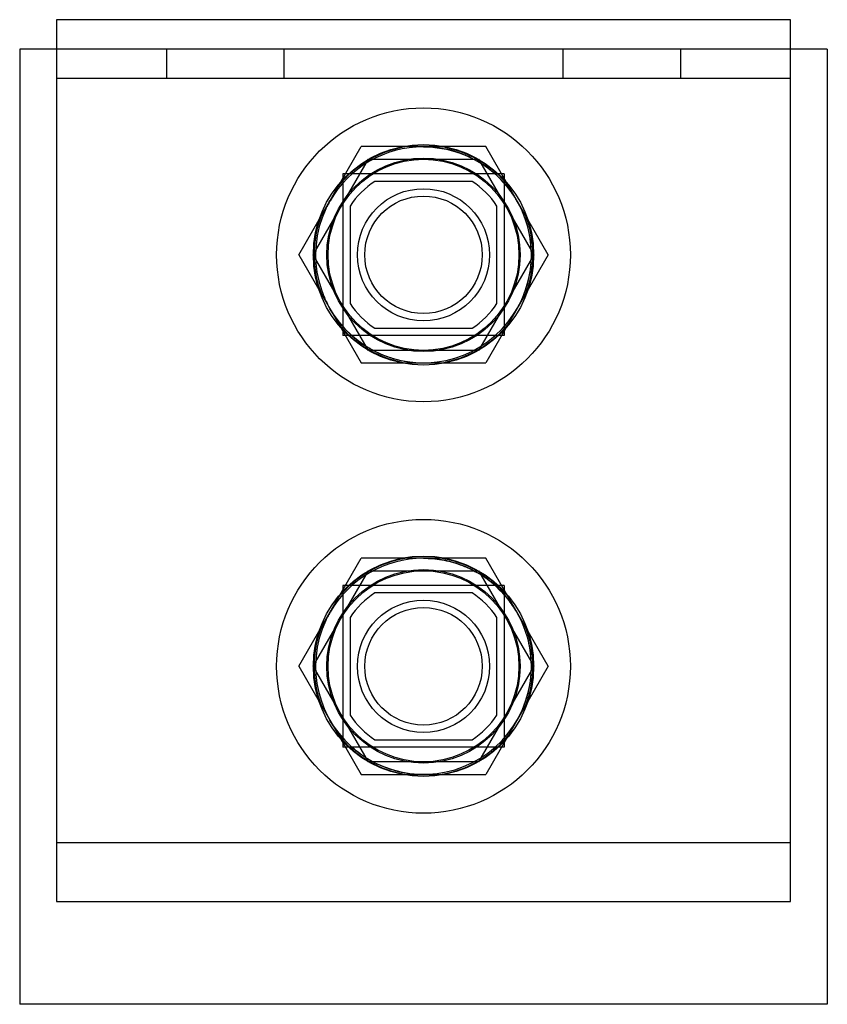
# Model space of a CAD drawing. Header units: millimetres. Extents: x 7.6 to 62.6, y 14.6 to 81.6.
import ezdxf

# ---------------------------------------------------------------- set-up
doc = ezdxf.new("R2010")
doc.units = ezdxf.units.MM
doc.header["$LTSCALE"] = 6.312708
doc.layers.get('0').update_dxf_attribs({"linetype": 'CONTINUOUS'})

msp = doc.modelspace()

# ---------------------------------------------------------------- linework, layer by layer
at = {"color": 7}
for p, q in [((10.126, 81.625), (10.126, 21.625)), ((60.126, 81.625), (10.126, 81.625)), ((60.126, 21.625), (60.126, 81.625)), ((7.626, 79.625), (7.626, 14.625)), ((62.626, 79.625), (7.626, 79.625)), ((17.626, 79.625), (17.626, 77.625)), ((25.626, 79.625), (25.626, 77.625)), ((44.626, 79.625), (44.626, 77.625)), ((52.626, 79.625), (52.626, 77.625)), ((62.626, 79.625), (62.626, 14.625)), ((60.126, 77.625), (10.126, 77.625)), ((26.626, 65.625), (30.876, 72.986)), ((39.376, 72.986), (30.876, 72.986)), ((43.626, 65.625), (39.376, 72.986)), ((27.623, 65.625), (31.374, 72.125)), ((31.374, 72.125), (38.879, 72.125)), ((38.879, 72.125), (42.631, 65.626)), ((29.626, 71.125), (29.626, 60.125)), ((40.626, 71.125), (29.626, 71.125)), ((40.626, 71.125), (40.626, 60.125)), ((38.443, 70.625), (31.81, 70.625)), ((30.126, 68.942), (30.126, 62.308)), ((40.126, 62.308), (40.126, 68.942)), ((26.626, 65.625), (30.876, 58.264)), ((31.374, 59.125), (27.621, 65.624)), ((42.63, 65.625), (38.879, 59.125)), ((43.626, 65.625), (39.376, 58.264)), ((31.81, 60.625), (38.443, 60.625)), ((40.626, 60.125), (29.626, 60.125)), ((38.879, 59.125), (31.374, 59.125)), ((30.876, 58.264), (39.376, 58.264)), ((26.626, 37.625), (30.876, 44.986)), ((39.376, 44.986), (30.876, 44.986)), ((43.626, 37.625), (39.376, 44.986)), ((27.623, 37.625), (31.374, 44.125)), ((31.374, 44.125), (38.879, 44.125)), ((38.879, 44.125), (42.631, 37.626)), ((29.626, 43.125), (29.626, 32.125)), ((40.626, 43.125), (29.626, 43.125)), ((40.626, 43.125), (40.626, 32.125)), ((38.443, 42.625), (31.81, 42.625)), ((30.126, 40.942), (30.126, 34.308)), ((40.126, 34.308), (40.126, 40.942)), ((26.626, 37.625), (30.876, 30.264)), ((31.374, 31.125), (27.621, 37.624)), ((42.63, 37.625), (38.879, 31.125)), ((43.626, 37.625), (39.376, 30.264)), ((31.81, 32.625), (38.443, 32.625)), ((40.626, 32.125), (29.626, 32.125)), ((38.879, 31.125), (31.374, 31.125)), ((30.876, 30.264), (39.376, 30.264)), ((10.126, 25.625), (60.126, 25.625)), ((10.126, 21.625), (60.126, 21.625)), ((62.626, 14.625), (7.626, 14.625))]:
    msp.add_line(p, q, dxfattribs=at)
for centre, radius in [((35.126, 65.625), 10), ((35.126, 65.625), 7.5), ((35.126, 65.625), 6.583), ((35.126, 65.625), 6.5), ((35.126, 65.625), 4.5), ((35.126, 65.625), 4), ((35.126, 37.625), 10), ((35.126, 37.625), 7.5), ((35.126, 37.625), 6.583), ((35.126, 37.625), 6.5), ((35.126, 37.625), 4.5), ((35.126, 37.625), 4)]:
    msp.add_circle(centre, radius, dxfattribs=at)
for centre, radius, start, end in [((35.126, 65.625), 7.35, 90.00192, 150.00192), ((35.126, 65.625), 7.45, 98.8544, 141.1456), ((35.126, 65.625), 7.45, 38.8544, 81.1456), ((35.126, 65.625), 7.35, 63.16146, 77.88846), ((35.126, 65.625), 7.35, 57.40919, 63.16146), ((35.092, 65.582), 7.405, 30.2305, 60.24579), ((35.126, 65.625), 7.35, 42.30288, 57.40919), ((35.126, 65.625), 6, 123.55731, 146.44269), ((35.126, 65.625), 6, 33.55731, 56.44269), ((35.126, 65.625), 7.35, 154.82694, 30.00192), ((35.126, 65.625), 7.45, 158.8544, 201.1456), ((35.126, 65.625), 7.45, 338.8544, 21.1456), ((35.126, 65.625), 6, 213.55731, 236.44269), ((35.126, 65.625), 6, 303.55731, 326.44269), ((35.126, 65.625), 7.45, 218.8544, 261.1456), ((35.126, 65.625), 7.45, 278.8544, 321.1456), ((35.126, 37.625), 7.35, 90.00192, 150.00192), ((35.126, 37.625), 7.45, 98.8544, 141.1456), ((35.126, 37.625), 7.45, 38.8544, 81.1456), ((35.126, 37.625), 7.35, 63.16146, 77.88846), ((35.126, 37.625), 7.35, 57.40919, 63.16146), ((35.092, 37.582), 7.405, 30.2305, 60.24579), ((35.126, 37.625), 7.35, 42.30288, 57.40919), ((35.126, 37.625), 6, 123.55731, 146.44269), ((35.126, 37.625), 6, 33.55731, 56.44269), ((35.126, 37.625), 7.35, 154.82694, 30.00192), ((35.126, 37.625), 7.45, 158.8544, 201.1456), ((35.126, 37.625), 7.45, 338.8544, 21.1456), ((35.126, 37.625), 6, 213.55731, 236.44269), ((35.126, 37.625), 6, 303.55731, 326.44269), ((35.126, 37.625), 7.45, 218.8544, 261.1456), ((35.126, 37.625), 7.45, 278.8544, 321.1456)]:
    msp.add_arc(centre, radius, start, end, dxfattribs=at)
for points, knots in [([(35.126, 72.979), (35.544, 72.979), (36.396, 72.901), (37.627, 72.575), (38.405, 72.219), (38.767, 72.01)], [0, 0, 0, 0, 0.329604, 0.67061, 1, 1, 1, 1]), ([(38.445, 72.183), (38.091, 72.362), (37.36, 72.661), (36.238, 72.919), (35.487, 72.976), (35.126, 72.978)], [0, 0, 0, 0, 0.345376, 0.685272, 1, 1, 1, 1]), ([(41.494, 69.302), (41.307, 69.621), (40.871, 70.258), (40.065, 71.113), (39.425, 71.601), (39.085, 71.818)], [0, 0, 0, 0, 0.316328, 0.655828, 1, 1, 1, 1]), ([(28.271, 68.276), (28.319, 68.399), (28.419, 68.636), (28.581, 68.978), (28.697, 69.197), (28.757, 69.302)], [0, 0, 0, 0, 0.346688, 0.679821, 1, 1, 1, 1]), ([(28.758, 69.301), (28.7, 69.198), (28.584, 68.982), (28.42, 68.641), (28.32, 68.401), (28.271, 68.276)], [0, 0, 0, 0, 0.313471, 0.646265, 1, 1, 1, 1]), ([(41.494, 61.949), (41.611, 62.151), (41.822, 62.569), (42.084, 63.22), (42.28, 63.891), (42.413, 64.579), (42.479, 65.275), (42.479, 65.975), (42.413, 66.672), (42.28, 67.359), (42.084, 68.031), (41.82, 68.684), (41.608, 69.105), (41.49, 69.31)], [0, 0, 0, 0, 0.091107, 0.181904, 0.272649, 0.363289, 0.454043, 0.544723, 0.635477, 0.726117, 0.816862, 0.90766, 1, 1, 1, 1]), ([(28.271, 62.974), (28.317, 62.856), (28.412, 62.625), (28.578, 62.284), (28.693, 62.059), (28.757, 61.948)], [0, 0, 0, 0, 0.331505, 0.661279, 1, 1, 1, 1]), ([(31.486, 59.24), (31.111, 59.454), (30.397, 59.948), (29.477, 60.867), (28.973, 61.574), (28.757, 61.948)], [0, 0, 0, 0, 0.333378, 0.666756, 1, 1, 1, 1]), ([(31.486, 59.24), (31.707, 59.114), (32.161, 58.885), (32.874, 58.615), (33.611, 58.419), (34.365, 58.303), (34.873, 58.272), (35.127, 58.272)], [0, 0, 0, 0, 0.20007, 0.400005, 0.600024, 0.800031, 1, 1, 1, 1]), ([(35.126, 44.979), (35.544, 44.979), (36.396, 44.901), (37.627, 44.575), (38.405, 44.219), (38.767, 44.01)], [0, 0, 0, 0, 0.329604, 0.67061, 1, 1, 1, 1]), ([(38.445, 44.183), (38.091, 44.362), (37.36, 44.661), (36.238, 44.919), (35.487, 44.976), (35.126, 44.978)], [0, 0, 0, 0, 0.345376, 0.685272, 1, 1, 1, 1]), ([(41.494, 41.302), (41.307, 41.621), (40.871, 42.258), (40.065, 43.113), (39.425, 43.601), (39.085, 43.818)], [0, 0, 0, 0, 0.316328, 0.655828, 1, 1, 1, 1]), ([(28.271, 40.276), (28.319, 40.399), (28.419, 40.636), (28.581, 40.978), (28.697, 41.197), (28.757, 41.302)], [0, 0, 0, 0, 0.346688, 0.679821, 1, 1, 1, 1]), ([(28.758, 41.301), (28.7, 41.198), (28.584, 40.982), (28.42, 40.641), (28.32, 40.401), (28.271, 40.276)], [0, 0, 0, 0, 0.313471, 0.646265, 1, 1, 1, 1]), ([(41.494, 33.949), (41.611, 34.151), (41.822, 34.569), (42.084, 35.22), (42.28, 35.891), (42.413, 36.579), (42.479, 37.275), (42.479, 37.975), (42.413, 38.672), (42.28, 39.359), (42.084, 40.031), (41.82, 40.684), (41.608, 41.105), (41.49, 41.31)], [0, 0, 0, 0, 0.091107, 0.181904, 0.272649, 0.363289, 0.454043, 0.544723, 0.635477, 0.726117, 0.816862, 0.90766, 1, 1, 1, 1]), ([(28.271, 34.974), (28.317, 34.856), (28.412, 34.625), (28.578, 34.284), (28.693, 34.059), (28.757, 33.948)], [0, 0, 0, 0, 0.331505, 0.661279, 1, 1, 1, 1]), ([(31.486, 31.24), (31.111, 31.454), (30.397, 31.948), (29.477, 32.867), (28.973, 33.574), (28.757, 33.948)], [0, 0, 0, 0, 0.333378, 0.666756, 1, 1, 1, 1]), ([(31.486, 31.24), (31.707, 31.114), (32.161, 30.885), (32.874, 30.615), (33.611, 30.419), (34.365, 30.303), (34.873, 30.272), (35.127, 30.272)], [0, 0, 0, 0, 0.20007, 0.400005, 0.600024, 0.800031, 1, 1, 1, 1])]:
    msp.add_open_spline(points, degree=3, knots=knots, dxfattribs=at)

doc.saveas('drawing.dxf')
